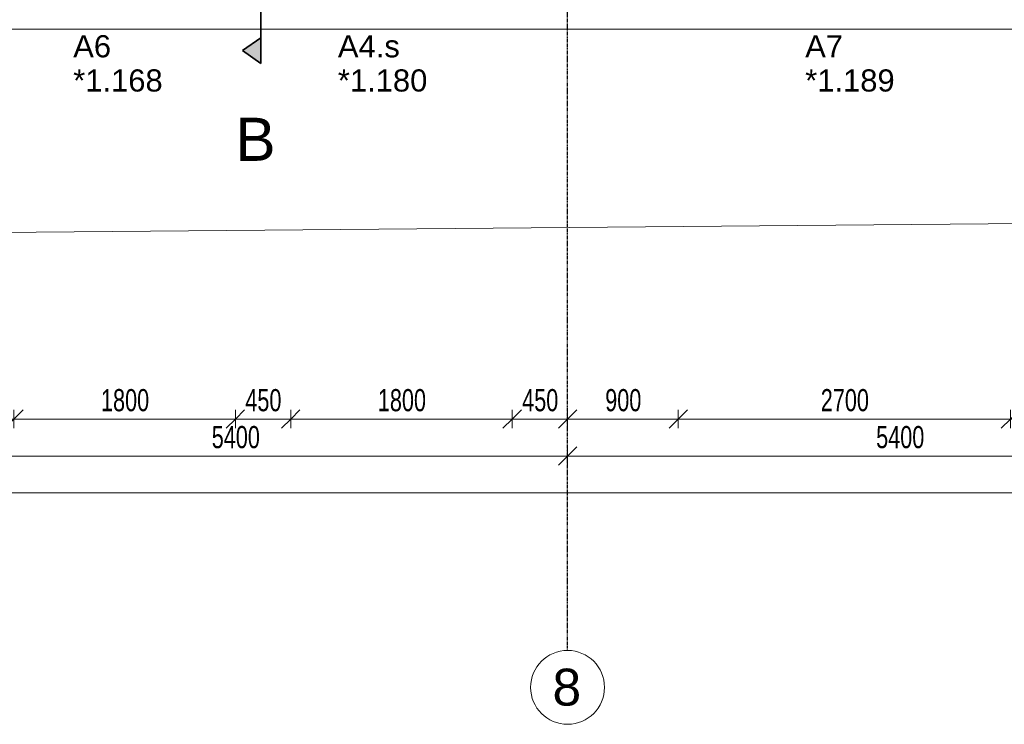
# Model space of a CAD drawing. Header units: millimetres. Extents: x -80560 to 110805, y -11020 to 52719.
# Tile 100 of 184: x 73642 to 81644, y 3783 to 9506. Entities that reach past the tile are written whole.
import ezdxf

# ---------------------------------------------------------------- set-up
doc = ezdxf.new("R2010")
doc.units = ezdxf.units.MM
for name, pattern in [('CENTER2', [20, 8, -4, 4, -4]), ('DASHDOT2', [8, 4, -2, 0, -2]), ('DASHED2-1', [3, 2, -1])]:
    doc.linetypes.add(name, pattern=pattern)
for name, color, linetype, lineweight in [('A-ANNO-DIMS', 211, 'Continuous', 9), ('A-ANNO-DIMS-100', 211, 'Continuous', 9), ('A-DETL-MBND', 5, 'Continuous', 18), ('A-FLOR-OVHD', 1, 'DASHED2-1', 18), ('A-GLAZ-IDEN', 152, 'Continuous', 18), ('A-WALL', 113, 'Continuous', 35), ('G-ANNO-SYMB', 111, 'Continuous', 9), ('S-GRID', 1, 'Continuous', 9), ('S-GRID-IDEN', 1, 'Continuous', 9)]:
    doc.layers.add(name, color=color, linetype=linetype, lineweight=lineweight)
doc.styles.add('Arial', font='arial.ttf', dxfattribs={"height": 180})
doc.styles.add('Arial_3', font='arial.ttf', dxfattribs={"height": 350})
doc.styles.add('Arial_4', font='arial.ttf', dxfattribs={"height": 300})
doc.styles.add('Arial_5', font='arial.ttf', dxfattribs={"width": 0.7, "height": 180})
doc.dimstyles.new('n3o_1_8', dxfattribs={"dimscale": 304.8, "dimtxt": 183.646692, "dimasz": 0.492126, "dimexe": 0.246063, "dimexo": 0.0625, "dimgap": 0.032808, "dimtad": 1, "dimdec": 0, "dimdsep": 46, "dimtxsty": 'Arial_5', "dimblk1": 'OBLIQUE', "dimblk2": 'OBLIQUE', "dimsah": 1, "dimcen": 0.09, "dimdle": 0.246063, "dimazin": 0, "dimtfac": 1, "dimtdec": 4, "dimtix": 1, "dimtmove": 0, "dimatfit": 3, "dimfxl": 0.246063, "dimfxlon": 1, "dimtvp": 1, "dimtolj": 1, "dimtzin": 0, "dimarcsym": 2})
doc.dimstyles.new('n3o_1_8_3', dxfattribs={"dimscale": 304.8, "dimtxt": 183.646692, "dimasz": 0.492126, "dimexe": 0.246063, "dimexo": 0.0625, "dimgap": 0.032808, "dimtad": 1, "dimdec": 0, "dimdsep": 46, "dimtxsty": 'Arial_5', "dimblk1": 'OBLIQUE', "dimblk2": 'OBLIQUE', "dimsah": 1, "dimcen": 0.09, "dimdle": 0.246063, "dimazin": 0, "dimtfac": 1, "dimtdec": 4, "dimtix": 1, "dimtmove": 0, "dimatfit": 3, "dimfxl": 0.246063, "dimfxlon": 1, "dimtvp": 1, "dimtolj": 1, "dimtzin": 0, "dimarcsym": 2})

# ---------------------------------------------------------------- blocks, each defined once
blk = doc.blocks.new('Leonardo College_EHA_1489_R18_CF_situatie_2020_rvt-1-DO_01 eerste verdieping')
at = {"layer": 'A-DETL-MBND', "color": 254}
for p, q in [((14914.6, 7478.4), (74136, 8003.9)), ((74136, 8003.9), (14914.6, 7478.4))]:
    blk.add_line(p, q, dxfattribs=at)
blk = doc.blocks.new('Basic Wall _ 41_WA_n3o_cladding_vertikaal_random_100mm_oorspronkelijk - ___-31301010-DO_01 eerste verdieping')
at = {"layer": 'A-WALL', "lineweight": 18}
blk.add_line((69462.2, 9429), (11829, 9429), dxfattribs=at)
blk = doc.blocks.new('Grid - r_3_0mm-316018-DO_01 eerste verdieping')
at = {"layer": 'S-GRID-IDEN'}
blk.add_circle((0, 0), 3, dxfattribs=at)
blk = doc.blocks.new('DIMBLOCK9-DO_01 eerste verdieping')
at = {"layer": 'A-ANNO-DIMS-100'}
for p, q in [((72694.8, 5962.5), (72769.8, 6037.5)), ((72694.8, 6037.5), (72694.8, 5887.5)), ((72694.8, 5962.5), (72694.8, 6037.5)), ((78094.8, 5962.5), (78169.8, 6037.5)), ((78094.8, 6037.5), (78094.8, 5887.5)), ((78094.8, 5962.5), (78094.8, 6037.5)), ((72694.8, 5962.5), (72619.8, 5887.5)), ((72694.8, 5962.5), (78094.8, 5962.5)), ((78094.8, 5962.5), (78019.8, 5887.5))]:
    blk.add_line(p, q, dxfattribs=at)
at = {"layer": 'A-ANNO-DIMS-100', "color": 0, "insert": (75202.7, 6206.2), "char_height": 180, "width": 461.094, "attachment_point": 1, "line_spacing_factor": 0.941778, "style": 'Arial_5'}
blk.add_mtext('5400', dxfattribs=at)
blk = doc.blocks.new('_Oblique')
at = {"color": 0, "linetype": 'ByBlock', "lineweight": -2}
blk.add_line((-0.5, -0.5), (0.5, 0.5), dxfattribs=at)
blk = doc.blocks.new('DIMBLOCK10-DO_01 eerste verdieping')
at = {"layer": 'A-ANNO-DIMS-100'}
for p, q in [((78094.8, 5962.5), (78169.8, 6037.5)), ((78094.8, 6037.5), (78094.8, 5887.5)), ((78094.8, 5962.5), (78094.8, 6037.5)), ((83494.8, 5962.5), (83569.8, 6037.5)), ((83494.8, 6037.5), (83494.8, 5887.5)), ((83494.8, 5962.5), (83494.8, 6037.5)), ((78094.8, 5962.5), (78019.8, 5887.5)), ((78094.8, 5962.5), (83494.8, 5962.5)), ((83494.8, 5962.5), (83419.8, 5887.5))]:
    blk.add_line(p, q, dxfattribs=at)
at = {"layer": 'A-ANNO-DIMS-100', "color": 0, "insert": (80602.7, 6206.2), "char_height": 180, "width": 461.094, "attachment_point": 1, "line_spacing_factor": 0.941778, "style": 'Arial_5'}
blk.add_mtext('5400', dxfattribs=at)
blk = doc.blocks.new('Section - 00_n3o_sectionmark_detailaanduiding-325618-DO_01 eerste verdieping')
at = {"layer": 'G-ANNO-SYMB'}
blk.add_hatch(color=256, dxfattribs=at).paths.add_polyline_path([(0, 0), (1.05, 1.5), (2.101, 0)], flags=0)
at = {"layer": 'G-ANNO-SYMB', "linetype": 'DASHDOT2', "lineweight": 35}
for p, q in [((1.05, 1.5), (0, 0)), ((2.101, 0), (1.05, 1.5)), ((0, 0), (2.101, 0))]:
    blk.add_line(p, q, dxfattribs=at)
blk = doc.blocks.new('DIMBLOCK124-DO_01 eerste verdieping')
at = {"layer": 'A-ANNO-DIMS-100'}
for p, q in [((36723.8, 5662.5), (36798.8, 5737.5)), ((36723.8, 5737.5), (36723.8, 5587.5)), ((36723.8, 5662.5), (36723.8, 5737.5)), ((89615.8, 5662.5), (89690.8, 5737.5)), ((89615.8, 5737.5), (89615.8, 5587.5)), ((89615.8, 5662.5), (89615.8, 5737.5)), ((36648.8, 5662.5), (89690.8, 5662.5)), ((36723.8, 5662.5), (36648.8, 5587.5)), ((89615.8, 5662.5), (89540.8, 5587.5))]:
    blk.add_line(p, q, dxfattribs=at)
at = {"layer": 'A-ANNO-DIMS-100', "color": 0, "insert": (62929.7, 5906.2), "char_height": 180, "width": 576.368, "attachment_point": 1, "line_spacing_factor": 0.941778, "style": 'Arial_5'}
blk.add_mtext('52892', dxfattribs=at)
blk = doc.blocks.new('DIMBLOCK599-DO_01 eerste verdieping')
at = {"layer": 'A-ANNO-DIMS-100'}
for p, q in [((72694.8, 6262.5), (72769.8, 6337.5)), ((72694.8, 6337.5), (72694.8, 6187.5)), ((72694.8, 6262.5), (72694.8, 6337.5)), ((73594.8, 6262.5), (73669.8, 6337.5)), ((73594.8, 6337.5), (73594.8, 6187.5)), ((73594.8, 6262.5), (73594.8, 6337.5)), ((72694.8, 6262.5), (72619.8, 6187.5)), ((72694.8, 6262.5), (73594.8, 6262.5)), ((73594.8, 6262.5), (73519.8, 6187.5))]:
    blk.add_line(p, q, dxfattribs=at)
at = {"layer": 'A-ANNO-DIMS-100', "color": 0, "insert": (73000.7, 6506.2), "char_height": 180, "width": 345.821, "attachment_point": 1, "line_spacing_factor": 0.941778, "style": 'Arial_5'}
blk.add_mtext('900', dxfattribs=at)
blk = doc.blocks.new('DIMBLOCK600-DO_01 eerste verdieping')
at = {"layer": 'A-ANNO-DIMS-100'}
for p, q in [((73594.8, 6262.5), (73669.8, 6337.5)), ((73594.8, 6337.5), (73594.8, 6187.5)), ((73594.8, 6262.5), (73594.8, 6337.5)), ((75394.8, 6262.5), (75469.8, 6337.5)), ((75394.8, 6337.5), (75394.8, 6187.5)), ((75394.8, 6262.5), (75394.8, 6337.5)), ((73594.8, 6262.5), (73519.8, 6187.5)), ((73594.8, 6262.5), (75394.8, 6262.5)), ((75394.8, 6262.5), (75319.8, 6187.5))]:
    blk.add_line(p, q, dxfattribs=at)
at = {"layer": 'A-ANNO-DIMS-100', "color": 0, "insert": (74302.7, 6506.2), "char_height": 180, "width": 461.094, "attachment_point": 1, "line_spacing_factor": 0.941778, "style": 'Arial_5'}
blk.add_mtext('1800', dxfattribs=at)
blk = doc.blocks.new('DIMBLOCK601-DO_01 eerste verdieping')
at = {"layer": 'A-ANNO-DIMS-100'}
for p, q in [((75394.8, 6262.5), (75469.8, 6337.5)), ((75394.8, 6337.5), (75394.8, 6187.5)), ((75394.8, 6262.5), (75394.8, 6337.5)), ((75844.8, 6262.5), (75919.8, 6337.5)), ((75844.8, 6337.5), (75844.8, 6187.5)), ((75844.8, 6262.5), (75844.8, 6337.5)), ((75394.8, 6262.5), (75319.8, 6187.5)), ((75394.8, 6262.5), (75844.8, 6262.5)), ((75844.8, 6262.5), (75769.8, 6187.5))]:
    blk.add_line(p, q, dxfattribs=at)
at = {"layer": 'A-ANNO-DIMS-100', "color": 0, "insert": (75475.7, 6506.2), "char_height": 180, "width": 345.821, "attachment_point": 1, "line_spacing_factor": 0.941778, "style": 'Arial_5'}
blk.add_mtext('450', dxfattribs=at)
blk = doc.blocks.new('DIMBLOCK602-DO_01 eerste verdieping')
at = {"layer": 'A-ANNO-DIMS-100'}
for p, q in [((75844.8, 6262.5), (75919.8, 6337.5)), ((75844.8, 6337.5), (75844.8, 6187.5)), ((75844.8, 6262.5), (75844.8, 6337.5)), ((77644.8, 6262.5), (77719.8, 6337.5)), ((77644.8, 6337.5), (77644.8, 6187.5)), ((77644.8, 6262.5), (77644.8, 6337.5)), ((75844.8, 6262.5), (75769.8, 6187.5)), ((75844.8, 6262.5), (77644.8, 6262.5)), ((77644.8, 6262.5), (77569.8, 6187.5))]:
    blk.add_line(p, q, dxfattribs=at)
at = {"layer": 'A-ANNO-DIMS-100', "color": 0, "insert": (76552.7, 6506.2), "char_height": 180, "width": 461.094, "attachment_point": 1, "line_spacing_factor": 0.941778, "style": 'Arial_5'}
blk.add_mtext('1800', dxfattribs=at)
blk = doc.blocks.new('DIMBLOCK603-DO_01 eerste verdieping')
at = {"layer": 'A-ANNO-DIMS-100'}
for p, q in [((77644.8, 6262.5), (77719.8, 6337.5)), ((77644.8, 6337.5), (77644.8, 6187.5)), ((77644.8, 6262.5), (77644.8, 6337.5)), ((78094.8, 6262.5), (78169.8, 6337.5)), ((78094.8, 6337.5), (78094.8, 6187.5)), ((78094.8, 6262.5), (78094.8, 6337.5)), ((77644.8, 6262.5), (77569.8, 6187.5)), ((77644.8, 6262.5), (78094.8, 6262.5)), ((78094.8, 6262.5), (78019.8, 6187.5))]:
    blk.add_line(p, q, dxfattribs=at)
at = {"layer": 'A-ANNO-DIMS-100', "color": 0, "insert": (77725.7, 6506.2), "char_height": 180, "width": 345.821, "attachment_point": 1, "line_spacing_factor": 0.941778, "style": 'Arial_5'}
blk.add_mtext('450', dxfattribs=at)
blk = doc.blocks.new('DIMBLOCK604-DO_01 eerste verdieping')
at = {"layer": 'A-ANNO-DIMS-100'}
for p, q in [((78094.8, 6262.5), (78169.8, 6337.5)), ((78094.8, 6337.5), (78094.8, 6187.5)), ((78094.8, 6262.5), (78094.8, 6337.5)), ((78994.8, 6262.5), (79069.8, 6337.5)), ((78994.8, 6337.5), (78994.8, 6187.5)), ((78994.8, 6262.5), (78994.8, 6337.5)), ((78094.8, 6262.5), (78019.8, 6187.5)), ((78094.8, 6262.5), (78994.8, 6262.5)), ((78994.8, 6262.5), (78919.8, 6187.5))]:
    blk.add_line(p, q, dxfattribs=at)
at = {"layer": 'A-ANNO-DIMS-100', "color": 0, "insert": (78400.7, 6506.2), "char_height": 180, "width": 345.821, "attachment_point": 1, "line_spacing_factor": 0.941778, "style": 'Arial_5'}
blk.add_mtext('900', dxfattribs=at)
blk = doc.blocks.new('DIMBLOCK605-DO_01 eerste verdieping')
at = {"layer": 'A-ANNO-DIMS-100'}
for p, q in [((78994.8, 6262.5), (79069.8, 6337.5)), ((78994.8, 6337.5), (78994.8, 6187.5)), ((78994.8, 6262.5), (78994.8, 6337.5)), ((81694.8, 6262.5), (81769.8, 6337.5)), ((81694.8, 6337.5), (81694.8, 6187.5)), ((81694.8, 6262.5), (81694.8, 6337.5)), ((78994.8, 6262.5), (78919.8, 6187.5)), ((78994.8, 6262.5), (81694.8, 6262.5)), ((81694.8, 6262.5), (81619.8, 6187.5))]:
    blk.add_line(p, q, dxfattribs=at)
at = {"layer": 'A-ANNO-DIMS-100', "color": 0, "insert": (80152.7, 6506.2), "char_height": 180, "width": 461.094, "attachment_point": 1, "line_spacing_factor": 0.941778, "style": 'Arial_5'}
blk.add_mtext('2700', dxfattribs=at)
blk = doc.blocks.new('DIMBLOCK606-DO_01 eerste verdieping')
at = {"layer": 'A-ANNO-DIMS-100'}
for p, q in [((81694.8, 6262.5), (81769.8, 6337.5)), ((81694.8, 6337.5), (81694.8, 6187.5)), ((81694.8, 6262.5), (81694.8, 6337.5)), ((83494.8, 6262.5), (83569.8, 6337.5)), ((83494.8, 6337.5), (83494.8, 6187.5)), ((83494.8, 6262.5), (83494.8, 6337.5)), ((81694.8, 6262.5), (81619.8, 6187.5)), ((81694.8, 6262.5), (83494.8, 6262.5)), ((83494.8, 6262.5), (83419.8, 6187.5))]:
    blk.add_line(p, q, dxfattribs=at)
at = {"layer": 'A-ANNO-DIMS-100', "color": 0, "insert": (82402.7, 6506.2), "char_height": 180, "width": 461.094, "attachment_point": 1, "line_spacing_factor": 0.941778, "style": 'Arial_5'}
blk.add_mtext('1800', dxfattribs=at)

msp = doc.modelspace()

# ---------------------------------------------------------------- linework, layer by layer
at = {"layer": 'A-FLOR-OVHD'}
msp.add_line((89615.8, 9429), (36723.8, 9429), dxfattribs=at)
at = {"layer": 'G-ANNO-SYMB', "linetype": 'DASHDOT2', "lineweight": 35}
msp.add_line((75602.1, 48603.7), (75602.1, 9150.1), dxfattribs=at)
at = {"layer": 'S-GRID', "linetype": 'CENTER2', "lineweight": 25}
msp.add_line((78094.8, 4383.3), (78094.8, 52119.1), dxfattribs=at)

# ---------------------------------------------------------------- block references
at = {"color": 250, "lineweight": 5}
msp.add_blockref('Leonardo College_EHA_1489_R18_CF_situatie_2020_rvt-1-DO_01 eerste verdieping', (24894.8, 0), dxfattribs=at)
at = {"layer": 'A-WALL', "lineweight": 18}
msp.add_blockref('Basic Wall _ 41_WA_n3o_cladding_vertikaal_random_100mm_oorspronkelijk - ___-31301010-DO_01 eerste verdieping', (24894.8, 0), dxfattribs=at)
at = {"layer": 'G-ANNO-SYMB', "linetype": 'DASHDOT2', "lineweight": 35, "xscale": 99.99999999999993, "yscale": 99.99999999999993, "zscale": 99.99999999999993, "rotation": 89.99999999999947}
msp.add_blockref('Section - 00_n3o_sectionmark_detailaanduiding-325618-DO_01 eerste verdieping', (75602.1, 9150.1), dxfattribs=at)
at = {"layer": 'S-GRID-IDEN', "xscale": 99.99999999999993, "yscale": 99.99999999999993, "zscale": 99.99999999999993}
msp.add_blockref('Grid - r_3_0mm-316018-DO_01 eerste verdieping', (78094.8, 4083.3), dxfattribs=at)

# ---------------------------------------------------------------- texts
at = {"layer": 'A-GLAZ-IDEN', "lineweight": 9, "char_height": 180, "attachment_point": 1, "style": 'Arial'}
for s, insert, width in [('A6', (74077.1, 9380.9), 368.776), ('A4.s', (76228.1, 9380.9), 593.249), ('A7', (80026.2, 9380.9), 368.776), ('*1.168', (74077.1, 9103), 865.822), ('*1.180', (76228.1, 9103), 865.822), ('*1.189', (80026.2, 9103), 865.822)]:
    msp.add_mtext(s, dxfattribs=dict(at, insert=insert, width=width))
at = {"layer": 'G-ANNO-SYMB', "insert": (75395.8, 8710.1), "char_height": 350, "width": 400.844, "attachment_point": 1, "style": 'Arial_3'}
msp.add_mtext('B', dxfattribs=at)
at = {"layer": 'S-GRID-IDEN', "insert": (77972.2, 4235.1), "char_height": 300, "width": 288.607, "attachment_point": 1, "style": 'Arial_4'}
msp.add_mtext('8', dxfattribs=at)

# ---------------------------------------------------------------- dimensions: what is measured, and where the dimension line sits
at = {"layer": 'A-ANNO-DIMS'}
for base, p1, p2, dimstyle, override, picture, middle in [((73594.8, 6262.5), (72694.8, 6337.5), (73594.8, 6337.5), 'n3o_1_8_3', {"dimpost": '<>', "dimfxl": 900}, 'DIMBLOCK599-DO_01 eerste verdieping', (73144.8, 6364.4)), ((75394.8, 6262.5), (73594.8, 6337.5), (75394.8, 6337.5), 'n3o_1_8_3', {"dimpost": '<>', "dimfxl": 1800}, 'DIMBLOCK600-DO_01 eerste verdieping', (74494.8, 6364.4)), ((75844.8, 6262.5), (75394.8, 6337.5), (75844.8, 6337.5), 'n3o_1_8_3', {"dimpost": '<>', "dimfxl": 450}, 'DIMBLOCK601-DO_01 eerste verdieping', (75619.8, 6364.4)), ((77644.8, 6262.5), (75844.8, 6337.5), (77644.8, 6337.5), 'n3o_1_8_3', {"dimpost": '<>', "dimfxl": 1800}, 'DIMBLOCK602-DO_01 eerste verdieping', (76744.8, 6364.4)), ((78094.8, 6262.5), (77644.8, 6337.5), (78094.8, 6337.5), 'n3o_1_8_3', {"dimpost": '<>', "dimfxl": 450}, 'DIMBLOCK603-DO_01 eerste verdieping', (77869.8, 6364.4)), ((78994.8, 6262.5), (78094.8, 6337.5), (78994.8, 6337.5), 'n3o_1_8_3', {"dimpost": '<>', "dimfxl": 900}, 'DIMBLOCK604-DO_01 eerste verdieping', (78544.8, 6364.4)), ((81694.8, 6262.5), (78994.8, 6337.5), (81694.8, 6337.5), 'n3o_1_8_3', {"dimpost": '<>', "dimfxl": 2700}, 'DIMBLOCK605-DO_01 eerste verdieping', (80344.8, 6364.4)), ((83494.8, 6262.5), (81694.8, 6337.5), (83494.8, 6337.5), 'n3o_1_8_3', {"dimpost": '<>', "dimfxl": 1800}, 'DIMBLOCK606-DO_01 eerste verdieping', (82594.8, 6364.4)), ((78094.8, 5962.5), (72694.8, 6037.5), (78094.8, 6037.5), 'n3o_1_8', {"dimpost": '<>', "dimfxl": 5400}, 'DIMBLOCK9-DO_01 eerste verdieping', (75394.8, 6064.4)), ((83494.8, 5962.5), (78094.8, 6037.5), (83494.8, 6037.5), 'n3o_1_8', {"dimpost": '<>', "dimfxl": 5400}, 'DIMBLOCK10-DO_01 eerste verdieping', (80794.8, 6064.4)), ((89615.8, 5662.5), (36723.8, 5737.5), (89615.8, 5737.5), 'n3o_1_8', {"dimpost": '<>', "dimfxl": 52892}, 'DIMBLOCK124-DO_01 eerste verdieping', (63169.8, 5764.4))]:
    dim = msp.add_linear_dim(base=base, p1=p1, p2=p2, dimstyle=dimstyle, override=override, dxfattribs=at)
    dim.commit()
    dim.dimension.update_dxf_attribs({"geometry": picture, "text_midpoint": middle})

doc.saveas('drawing.dxf')
